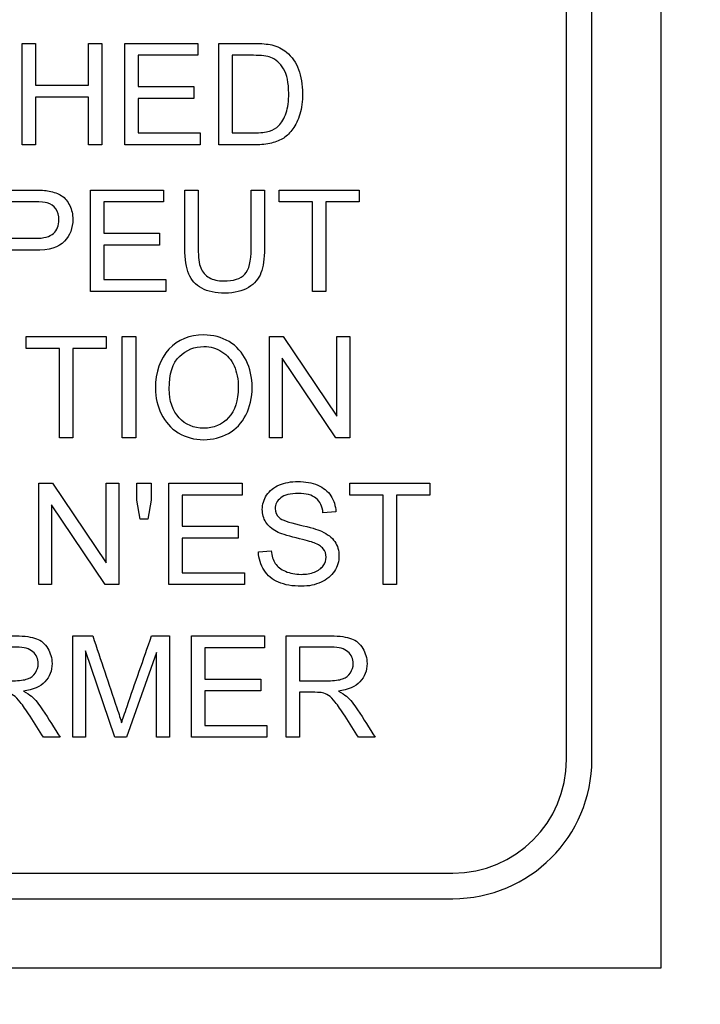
# Model space of a CAD drawing. Header units: inches. Extents: x 1 to 359, y -2 to 239.
# Tile 12 of 57: x 109.989 to 110.603, y 130.066 to 130.954. Entities that reach past the tile are written whole.
import ezdxf
from ezdxf.enums import TextEntityAlignment as Align

# ---------------------------------------------------------------- set-up
doc = ezdxf.new("R2010")
doc.units = ezdxf.units.IN
doc.header["$MEASUREMENT"] = 0
doc.layers.add('Default', color=7, linetype='Continuous')
doc.layers.add('LAB20180', color=7, linetype='Continuous')
doc.styles.add('SEACAD_Times_New_Roman', font='times.ttf')
doc.dimstyles.new('HAMMOND_(STH_-_300x200)', dxfattribs={"dimtxt": 1.5, "dimasz": 1.875, "dimexe": 0.75, "dimexo": 0.75, "dimgap": 0.375, "dimtad": 0, "dimtih": 1, "dimtoh": 1, "dimzin": 0, "dimdsep": 46, "dimtxsty": 'SEACAD_Times_New_Roman', "dimblk1": '_SE_FILLED', "dimblk2": '_SE_FILLED', "dimsah": 1, "dimcen": 0.75, "dimadec": 0, "dimazin": 0, "dimtfac": 0.8, "dimtofl": 0, "dimtmove": 0, "dimatfit": 3, "dimfxl": 0, "dimtolj": 1, "dimtzin": 0, "dimarcsym": 0})

# ---------------------------------------------------------------- blocks, each defined once
blk = doc.blocks.new('DMBLK1119')
at = {"layer": 'Default', "linetype": 'Continuous'}
for points in [[(122.69455, 144.79851), (122.38205, 146.67351), (122.06955, 144.79851)], [(122.69455, 128.57851), (122.06955, 128.57851), (122.38205, 126.70351)]]:
    blk.add_hatch(color=7, dxfattribs=at).paths.add_polyline_path(points)
at = {"layer": 'Default', "color": 7, "linetype": 'Continuous'}
for p, q in [((114.9147, 146.67351), (123.13205, 146.67351)), ((122.38205, 146.67351), (122.38205, 137.96351)), ((122.38205, 135.93851), (122.38205, 126.70351)), ((110.1077, 126.70351), (123.13205, 126.70351))]:
    blk.add_line(p, q, dxfattribs=at)
at = {"layer": 'Default', "color": 7, "linetype": 'Continuous', "style": 'SEACAD_Times_New_Roman'}
blk.add_text('19.97', height=1.5, dxfattribs=at).set_placement((119.82281, 137.43851), align=Align.TOP_LEFT)
blk = doc.blocks.new('_SE_FILLED')
at = {"color": 0}
blk.add_line((0, 0), (-1, 0), dxfattribs=at)
blk.add_solid([(0, 0), (-1, -0.1665), (-1, 0.1665), (0, 0)], dxfattribs=at)

msp = doc.modelspace()

# ---------------------------------------------------------------- linework, layer by layer
at = {"layer": 'LAB20180', "color": 7, "linetype": 'Continuous'}
for p, q in [((110.5677, 130.09901), (110.5677, 133.84901)), ((110.4822, 130.28698), (110.4822, 133.66105)), ((110.5052, 130.28698), (110.5052, 133.66105)), ((109.99155, 130.84156), (109.99155, 130.93304)), ((109.99155, 130.93304), (110.00354, 130.93304)), ((110.00354, 130.93304), (110.00354, 130.89549)), ((110.05126, 130.89549), (110.05126, 130.93304)), ((110.05126, 130.93304), (110.06325, 130.93304)), ((110.06325, 130.93304), (110.06325, 130.84156)), ((110.08389, 130.84156), (110.08389, 130.93304)), ((110.08389, 130.93304), (110.1498, 130.93304)), ((110.1498, 130.93304), (110.1498, 130.92233)), ((110.16867, 130.84156), (110.16867, 130.93304)), ((110.1498, 130.92233), (110.09588, 130.92233)), ((110.09588, 130.92233), (110.09588, 130.89415)), ((110.18072, 130.92233), (110.18072, 130.85234)), ((110.00354, 130.89549), (110.05126, 130.89549)), ((110.09588, 130.89415), (110.14633, 130.89415)), ((110.14633, 130.89415), (110.14633, 130.88344)), ((110.05126, 130.88472), (110.00354, 130.88472)), ((110.00354, 130.88472), (110.00354, 130.84156)), ((110.05126, 130.84156), (110.05126, 130.88472)), ((110.14633, 130.88344), (110.09588, 130.88344)), ((110.09588, 130.88344), (110.09588, 130.85234)), ((110.09588, 130.85234), (110.15193, 130.85234)), ((110.15193, 130.85234), (110.15193, 130.84156)), ((110.00354, 130.84156), (109.99155, 130.84156)), ((110.06325, 130.84156), (110.05126, 130.84156)), ((110.15193, 130.84156), (110.08389, 130.84156)), ((110.05297, 130.70934), (110.05297, 130.80082)), ((110.05297, 130.80082), (110.11888, 130.80082)), ((110.11888, 130.80082), (110.11888, 130.79005)), ((110.13818, 130.80082), (110.15023, 130.80082)), ((110.19788, 130.80082), (110.20987, 130.80082)), ((110.2232, 130.79005), (110.2232, 130.80082)), ((110.2232, 130.80082), (110.29533, 130.80082)), ((110.29533, 130.80082), (110.29533, 130.79005)), ((110.11888, 130.79005), (110.06496, 130.79005)), ((110.06496, 130.79005), (110.06496, 130.76193)), ((110.25327, 130.79005), (110.2232, 130.79005)), ((110.25327, 130.70934), (110.25327, 130.79005)), ((110.29533, 130.79005), (110.26532, 130.79005)), ((110.26532, 130.79005), (110.26532, 130.70934)), ((110.06496, 130.76193), (110.11541, 130.76193)), ((110.11541, 130.76193), (110.11541, 130.75121)), ((110.11541, 130.75121), (110.06496, 130.75121)), ((110.06496, 130.75121), (110.06496, 130.72005)), ((110.06496, 130.72005), (110.12101, 130.72005)), ((110.12101, 130.72005), (110.12101, 130.70934)), ((110.12101, 130.70934), (110.05297, 130.70934)), ((110.26532, 130.70934), (110.25327, 130.70934)), ((109.99499, 130.65782), (109.99499, 130.66859)), ((109.99499, 130.66859), (110.06718, 130.66859)), ((110.06718, 130.66859), (110.06718, 130.65782)), ((110.08172, 130.57712), (110.08172, 130.66859)), ((110.08172, 130.66859), (110.09378, 130.66859)), ((110.09378, 130.66859), (110.09378, 130.57712)), ((110.21441, 130.57712), (110.21441, 130.66859)), ((110.21441, 130.66859), (110.22683, 130.66859)), ((110.22683, 130.66859), (110.27521, 130.59665)), ((110.27521, 130.59665), (110.27521, 130.66859)), ((110.27521, 130.66859), (110.28678, 130.66859)), ((110.28678, 130.66859), (110.28678, 130.57712)), ((110.02506, 130.65782), (109.99499, 130.65782)), ((110.02506, 130.57712), (110.02506, 130.65782)), ((110.06718, 130.65782), (110.03711, 130.65782)), ((110.03711, 130.65782), (110.03711, 130.57712)), ((110.27436, 130.57712), (110.22603, 130.649)), ((110.22603, 130.649), (110.22603, 130.57712)), ((110.03711, 130.57712), (110.02506, 130.57712)), ((110.09378, 130.57712), (110.08172, 130.57712)), ((110.22603, 130.57712), (110.21441, 130.57712)), ((110.28678, 130.57712), (110.27436, 130.57712)), ((110.00634, 130.44489), (110.00634, 130.53637)), ((110.00634, 130.53637), (110.01876, 130.53637)), ((110.01876, 130.53637), (110.06715, 130.46443)), ((110.06715, 130.46443), (110.06715, 130.53637)), ((110.06715, 130.53637), (110.07871, 130.53637)), ((110.07871, 130.53637), (110.07871, 130.44489)), ((110.09484, 130.52103), (110.09484, 130.53637)), ((110.09484, 130.53637), (110.10768, 130.53637)), ((110.10768, 130.53637), (110.10768, 130.52103)), ((110.12381, 130.44489), (110.12381, 130.53637)), ((110.12381, 130.53637), (110.18973, 130.53637)), ((110.18973, 130.53637), (110.18973, 130.5256)), ((110.28699, 130.5256), (110.28699, 130.53637)), ((110.28699, 130.53637), (110.35911, 130.53637)), ((110.35911, 130.53637), (110.35911, 130.5256)), ((110.0977, 130.50393), (110.09484, 130.52103)), ((110.10768, 130.52103), (110.1047, 130.50393)), ((110.18973, 130.5256), (110.1358, 130.5256)), ((110.1358, 130.5256), (110.1358, 130.49748)), ((110.31706, 130.5256), (110.28699, 130.5256)), ((110.31706, 130.44489), (110.31706, 130.5256)), ((110.35911, 130.5256), (110.32905, 130.5256)), ((110.32905, 130.5256), (110.32905, 130.44489)), ((110.0663, 130.44489), (110.01797, 130.51677)), ((110.01797, 130.51677), (110.01797, 130.44489)), ((110.1047, 130.50393), (110.0977, 130.50393)), ((110.27433, 130.51056), (110.2627, 130.50971)), ((110.1358, 130.49748), (110.18626, 130.49748)), ((110.18626, 130.49748), (110.18626, 130.48677)), ((110.18626, 130.48677), (110.1358, 130.48677)), ((110.1358, 130.48677), (110.1358, 130.4556)), ((110.20452, 130.47429), (110.2159, 130.47538)), ((110.1358, 130.4556), (110.19186, 130.4556)), ((110.19186, 130.4556), (110.19186, 130.44489)), ((110.01797, 130.44489), (110.00634, 130.44489)), ((110.07871, 130.44489), (110.0663, 130.44489)), ((110.19186, 130.44489), (110.12381, 130.44489)), ((110.32905, 130.44489), (110.31706, 130.44489)), ((110.03696, 130.30707), (110.03696, 130.39855)), ((110.03696, 130.39855), (110.05504, 130.39855)), ((110.10811, 130.39855), (110.12418, 130.39855)), ((110.12418, 130.39855), (110.12418, 130.30707)), ((110.14414, 130.30707), (110.14414, 130.39855)), ((110.14414, 130.39855), (110.21006, 130.39855)), ((110.21006, 130.39855), (110.21006, 130.38777)), ((110.22935, 130.30707), (110.22935, 130.39855)), ((110.21006, 130.38777), (110.15613, 130.38777)), ((110.15613, 130.38777), (110.15613, 130.35965)), ((110.2414, 130.38844), (110.2414, 130.35813)), ((110.075, 130.30707), (110.04858, 130.38497)), ((110.04858, 130.38497), (110.04858, 130.30707)), ((110.11255, 130.38369), (110.08565, 130.30707)), ((110.11255, 130.30707), (110.11255, 130.38369)), ((110.15613, 130.35965), (110.20659, 130.35965)), ((110.20659, 130.35965), (110.20659, 130.34894)), ((110.20659, 130.34894), (110.15613, 130.34894)), ((110.15613, 130.34894), (110.15613, 130.31778)), ((110.2414, 130.34766), (110.2414, 130.30707)), ((110.15613, 130.31778), (110.21219, 130.31778)), ((110.21219, 130.31778), (110.21219, 130.30707)), ((110.0257, 130.30707), (110.01054, 130.30707)), ((110.04858, 130.30707), (110.03696, 130.30707)), ((110.08565, 130.30707), (110.075, 130.30707)), ((110.12418, 130.30707), (110.11255, 130.30707)), ((110.21219, 130.30707), (110.14414, 130.30707)), ((110.2414, 130.30707), (110.22935, 130.30707)), ((110.30975, 130.30707), (110.2946, 130.30707)), ((108.50566, 130.18451), (110.37973, 130.18451)), ((108.50566, 130.16151), (110.37973, 130.16151)), ((108.3177, 130.09901), (110.5677, 130.09901))]:
    msp.add_line(p, q, dxfattribs=at)
for radius in [0.10247, 0.12547]:
    msp.add_arc((110.37973, 130.28698), radius, 270, 0, dxfattribs=at)
for points, knots in [([(110.16867, 130.93304), (110.17916, 130.93304), (110.18965, 130.93304), (110.20014, 130.93304), (110.20726, 130.93304), (110.21273, 130.93262), (110.21645, 130.9317), (110.22167, 130.93042), (110.22613, 130.9283), (110.22984, 130.92519), (110.23467, 130.92115), (110.2383, 130.91588), (110.24067, 130.90955), (110.24307, 130.90317), (110.24426, 130.89592), (110.24426, 130.88082), (110.24347, 130.87467), (110.24018, 130.86396), (110.23812, 130.85952), (110.23556, 130.85599), (110.23302, 130.85249), (110.23026, 130.84972), (110.22728, 130.84771), (110.22426, 130.84567), (110.22059, 130.84418), (110.21633, 130.84315), (110.21205, 130.84211), (110.2072, 130.84156), (110.20166, 130.84156), (110.19066, 130.84156), (110.17967, 130.84156), (110.16867, 130.84156)], [0, 0, 0, 0, 0.15036, 0.15036, 0.15036, 0.22873, 0.22873, 0.22873, 0.30051, 0.30051, 0.30051, 0.392465, 0.392465, 0.392465, 0.489927, 0.489927, 0.574199, 0.574199, 0.658471, 0.658471, 0.658471, 0.714696, 0.714696, 0.714696, 0.771705, 0.771705, 0.771705, 0.842381, 0.842381, 0.842381, 1, 1, 1, 1]), ([(110.18072, 130.85234), (110.18723, 130.85234), (110.19375, 130.85234), (110.20026, 130.85234), (110.20628, 130.85234), (110.21103, 130.85288), (110.21444, 130.85398), (110.2179, 130.85509), (110.22065, 130.85666), (110.22266, 130.85873), (110.2255, 130.86166), (110.22777, 130.86548), (110.22941, 130.87035), (110.23103, 130.87515), (110.23179, 130.88107), (110.23179, 130.89756), (110.23026, 130.90492), (110.2271, 130.9101), (110.22396, 130.91523), (110.2201, 130.91868), (110.2156, 130.92044), (110.21239, 130.9217), (110.20714, 130.92227), (110.19995, 130.92233), (110.19354, 130.92239), (110.18713, 130.92233), (110.18072, 130.92233)], [0, 0, 0, 0, 0.131505, 0.131505, 0.131505, 0.227953, 0.227953, 0.227953, 0.292471, 0.292471, 0.292471, 0.383731, 0.383731, 0.383731, 0.499097, 0.499097, 0.657978, 0.657978, 0.657978, 0.764008, 0.764008, 0.764008, 0.870543, 0.870543, 0.870543, 1, 1, 1, 1]), ([(109.96727, 130.80082), (109.97877, 130.80082), (109.99028, 130.80082), (110.00178, 130.80082), (110.00787, 130.80082), (110.01249, 130.80051), (110.01566, 130.79991), (110.02014, 130.79904), (110.02393, 130.79771), (110.02698, 130.79565), (110.03005, 130.79356), (110.03245, 130.79059), (110.03428, 130.78682), (110.03614, 130.78297), (110.03708, 130.77885), (110.03708, 130.76655), (110.03459, 130.75992), (110.02966, 130.75456), (110.02467, 130.74914), (110.01572, 130.74647), (110.00275, 130.74647), (109.99494, 130.74647), (109.98713, 130.74647), (109.97932, 130.74647)], [0, 0, 0, 0, 0.216971, 0.216971, 0.216971, 0.304522, 0.304522, 0.304522, 0.381097, 0.381097, 0.381097, 0.453965, 0.453965, 0.453965, 0.533539, 0.533539, 0.671179, 0.671179, 0.671179, 0.852672, 0.852672, 0.852672, 1, 1, 1, 1]), ([(110.20987, 130.80082), (110.20987, 130.78321), (110.20987, 130.7656), (110.20987, 130.74799), (110.20987, 130.7388), (110.2089, 130.73149), (110.20677, 130.72608), (110.20465, 130.72068), (110.20099, 130.71628), (110.19557, 130.71293), (110.19013, 130.70957), (110.18303, 130.70782), (110.16575, 130.70782), (110.15875, 130.70928), (110.15333, 130.71226), (110.14789, 130.71526), (110.14402, 130.71944), (110.14171, 130.72504), (110.13938, 130.73066), (110.13818, 130.73831), (110.13818, 130.74799), (110.13818, 130.7656), (110.13818, 130.78321), (110.13818, 130.80082)], [0, 0, 0, 0, 0.229399, 0.229399, 0.229399, 0.32602, 0.32602, 0.32602, 0.402375, 0.402375, 0.402375, 0.498845, 0.498845, 0.592634, 0.592634, 0.592634, 0.669183, 0.669183, 0.669183, 0.770619, 0.770619, 0.770619, 1, 1, 1, 1]), ([(110.20987, 130.80082), (110.20987, 130.78321), (110.20987, 130.7656), (110.20987, 130.74799), (110.20987, 130.7388), (110.2089, 130.73149), (110.20677, 130.72608), (110.20465, 130.72068), (110.20099, 130.71628), (110.19557, 130.71293), (110.19013, 130.70957), (110.18303, 130.70782), (110.16575, 130.70782), (110.15875, 130.70928), (110.15333, 130.71226), (110.14789, 130.71526), (110.14402, 130.71944), (110.14171, 130.72504), (110.13938, 130.73066), (110.13818, 130.73831), (110.13818, 130.74799), (110.13818, 130.7656), (110.13818, 130.78321), (110.13818, 130.80082)], [0, 0, 0, 0, 0.229399, 0.229399, 0.229399, 0.32602, 0.32602, 0.32602, 0.402375, 0.402375, 0.402375, 0.498845, 0.498845, 0.592634, 0.592634, 0.592634, 0.669183, 0.669183, 0.669183, 0.770619, 0.770619, 0.770619, 1, 1, 1, 1]), ([(110.15023, 130.80082), (110.15023, 130.78323), (110.15023, 130.76564), (110.15023, 130.74805), (110.15023, 130.74014), (110.15096, 130.73429), (110.15388, 130.72675), (110.15644, 130.72389), (110.16003, 130.72182), (110.16359, 130.71976), (110.168, 130.71877), (110.18212, 130.71877), (110.18845, 130.72078), (110.19222, 130.7248), (110.19603, 130.72885), (110.19788, 130.73661), (110.19788, 130.74805), (110.19788, 130.76564), (110.19788, 130.78323), (110.19788, 130.80082)], [0, 0, 0, 0, 0.272425, 0.272425, 0.272425, 0.3487, 0.3487, 0.424974, 0.424974, 0.424974, 0.489634, 0.489634, 0.601458, 0.601458, 0.601458, 0.727547, 0.727547, 0.727547, 1, 1, 1, 1]), ([(110.15023, 130.80082), (110.15023, 130.78323), (110.15023, 130.76564), (110.15023, 130.74805), (110.15023, 130.74014), (110.15096, 130.73429), (110.15388, 130.72675), (110.15644, 130.72389), (110.16003, 130.72182), (110.16359, 130.71976), (110.168, 130.71877), (110.18212, 130.71877), (110.18845, 130.72078), (110.19222, 130.7248), (110.19603, 130.72885), (110.19788, 130.73661), (110.19788, 130.74805), (110.19788, 130.76564), (110.19788, 130.78323), (110.19788, 130.80082)], [0, 0, 0, 0, 0.272425, 0.272425, 0.272425, 0.3487, 0.3487, 0.424974, 0.424974, 0.424974, 0.489634, 0.489634, 0.601458, 0.601458, 0.601458, 0.727547, 0.727547, 0.727547, 1, 1, 1, 1]), ([(109.97932, 130.75724), (109.98721, 130.75724), (109.9951, 130.75724), (110.003, 130.75724), (110.01085, 130.75724), (110.01639, 130.7587), (110.02296, 130.76454), (110.0246, 130.76862), (110.0246, 130.77781), (110.02363, 130.7811), (110.02174, 130.78384), (110.01984, 130.7866), (110.01724, 130.78834), (110.01407, 130.78925), (110.01202, 130.78985), (110.00823, 130.79005), (110.00275, 130.79005), (109.99494, 130.79005), (109.98713, 130.79005), (109.97932, 130.79005)], [0, 0, 0, 0, 0.215563, 0.215563, 0.215563, 0.355571, 0.355571, 0.495578, 0.495578, 0.59581, 0.59581, 0.59581, 0.683087, 0.683087, 0.683087, 0.786632, 0.786632, 0.786632, 1, 1, 1, 1]), ([(110.11161, 130.62161), (110.11161, 130.63676), (110.11569, 130.64863), (110.12378, 130.65721), (110.13191, 130.66582), (110.14241, 130.67005), (110.16365, 130.67005), (110.17126, 130.66805), (110.18477, 130.66001), (110.18988, 130.65435), (110.19347, 130.64717), (110.19705, 130.64001), (110.19877, 130.63183), (110.19877, 130.61339), (110.19688, 130.60511), (110.18945, 130.59051), (110.18416, 130.58497), (110.17734, 130.58125), (110.17045, 130.5775), (110.1631, 130.57559), (110.14661, 130.57559), (110.13894, 130.57766), (110.12543, 130.58594), (110.12031, 130.5916), (110.11684, 130.59884), (110.11341, 130.60601), (110.11161, 130.61357), (110.11161, 130.62161)], [0, 0, 0, 0, 0.133484, 0.133484, 0.133484, 0.256502, 0.256502, 0.33696, 0.33696, 0.417418, 0.417418, 0.417418, 0.501976, 0.501976, 0.588225, 0.588225, 0.674475, 0.674475, 0.674475, 0.751467, 0.751467, 0.834973, 0.834973, 0.91848, 0.91848, 0.91848, 1, 1, 1, 1]), ([(110.12403, 130.62136), (110.12403, 130.61035), (110.12701, 130.6017), (110.13882, 130.58904), (110.14618, 130.58588), (110.1642, 130.58588), (110.17168, 130.58911), (110.17752, 130.5955), (110.18334, 130.60185), (110.18629, 130.61089), (110.18629, 130.63007), (110.18507, 130.63658), (110.18258, 130.64212), (110.18007, 130.64768), (110.17637, 130.65192), (110.17156, 130.65496), (110.16671, 130.65803), (110.16134, 130.65953), (110.15531, 130.65959), (110.14679, 130.65967), (110.13942, 130.6566), (110.13328, 130.65076), (110.1271, 130.64489), (110.12403, 130.63506), (110.12403, 130.62136)], [0, 0, 0, 0, 0.119188, 0.119188, 0.238375, 0.238375, 0.359185, 0.359185, 0.359185, 0.4976, 0.4976, 0.585095, 0.585095, 0.585095, 0.663975, 0.663975, 0.663975, 0.742633, 0.742633, 0.742633, 0.854562, 0.854562, 0.854562, 1, 1, 1, 1]), ([(110.2159, 130.47538), (110.21645, 130.47076), (110.21773, 130.46692), (110.21967, 130.464), (110.22165, 130.46104), (110.22473, 130.45865), (110.233, 130.45499), (110.23769, 130.45408), (110.24749, 130.45408), (110.25151, 130.45475), (110.25857, 130.45755), (110.26124, 130.45944), (110.26295, 130.46187), (110.26462, 130.46427), (110.2655, 130.46686), (110.2655, 130.47252), (110.26465, 130.47502), (110.26124, 130.47928), (110.2585, 130.48104), (110.25467, 130.4825), (110.25222, 130.48344), (110.24682, 130.48494), (110.23848, 130.48695), (110.23008, 130.48897), (110.22424, 130.4909), (110.22089, 130.49267), (110.21651, 130.49498), (110.21328, 130.49778), (110.20902, 130.5046), (110.20799, 130.50837), (110.20799, 130.5172), (110.20927, 130.52152), (110.2145, 130.52955), (110.21833, 130.5326), (110.22333, 130.53473), (110.22829, 130.53685), (110.23392, 130.53783), (110.24682, 130.53783), (110.25278, 130.53673), (110.25796, 130.53454), (110.26308, 130.53237), (110.26709, 130.52919), (110.26983, 130.52493), (110.27255, 130.52068), (110.27409, 130.51592), (110.27433, 130.51056)], [0, 0, 0, 0, 0.049955, 0.049955, 0.049955, 0.102828, 0.102828, 0.155702, 0.155702, 0.202977, 0.202977, 0.250252, 0.250252, 0.250252, 0.287071, 0.287071, 0.323107, 0.323107, 0.359143, 0.359143, 0.359143, 0.428482, 0.428482, 0.428482, 0.505003, 0.505003, 0.505003, 0.558514, 0.558514, 0.612025, 0.612025, 0.669359, 0.669359, 0.726692, 0.726692, 0.726692, 0.796428, 0.796428, 0.873067, 0.873067, 0.873067, 0.937109, 0.937109, 0.937109, 1, 1, 1, 1]), ([(110.2627, 130.50971), (110.2621, 130.51543), (110.26003, 130.51975), (110.25637, 130.52274), (110.25283, 130.52563), (110.24749, 130.52712), (110.23325, 130.52712), (110.22789, 130.52578), (110.22454, 130.52304), (110.22126, 130.52036), (110.21955, 130.51714), (110.21955, 130.51008), (110.22077, 130.5074), (110.22308, 130.50527), (110.22543, 130.50311), (110.23148, 130.50101), (110.24128, 130.49876), (110.25107, 130.49651), (110.25784, 130.49462), (110.26149, 130.49291), (110.26682, 130.49042), (110.27074, 130.48737), (110.27329, 130.48366), (110.27588, 130.47991), (110.27713, 130.47557), (110.27713, 130.46583), (110.27573, 130.4612), (110.27293, 130.45694), (110.27015, 130.45271), (110.26617, 130.44933), (110.26094, 130.44696), (110.25573, 130.4446), (110.24992, 130.44337), (110.23513, 130.44337), (110.22826, 130.44459), (110.22266, 130.44696), (110.21703, 130.44934), (110.21273, 130.45299), (110.20957, 130.45785), (110.20641, 130.46271), (110.2047, 130.46814), (110.20452, 130.47429)], [0, 0, 0, 0, 0.061312, 0.061312, 0.061312, 0.129301, 0.129301, 0.199655, 0.199655, 0.199655, 0.244565, 0.244565, 0.283681, 0.283681, 0.283681, 0.363923, 0.363923, 0.363923, 0.45074, 0.45074, 0.45074, 0.513304, 0.513304, 0.513304, 0.571679, 0.571679, 0.630054, 0.630054, 0.630054, 0.695239, 0.695239, 0.695239, 0.766446, 0.766446, 0.856951, 0.856951, 0.856951, 0.928217, 0.928217, 0.928217, 1, 1, 1, 1]), ([(109.9453, 130.39855), (109.95879, 130.39855), (109.97228, 130.39855), (109.98577, 130.39855), (109.99393, 130.39855), (110.00008, 130.39769), (110.0086, 130.39441), (110.012, 130.39149), (110.0145, 130.38735), (110.01701, 130.38318), (110.01833, 130.37858), (110.01833, 130.36708), (110.0162, 130.3616), (110.0078, 130.35271), (110.00135, 130.34991), (109.99259, 130.3487)], [0, 0, 0, 0, 0.318575, 0.318575, 0.318575, 0.446337, 0.446337, 0.5741, 0.5741, 0.5741, 0.692086, 0.692086, 0.846043, 0.846043, 1, 1, 1, 1]), ([(110.05504, 130.39855), (110.06228, 130.37696), (110.06952, 130.35537), (110.07676, 130.33379), (110.07878, 130.32778), (110.08017, 130.3232), (110.08109, 130.32021)], [0, 0, 0, 0, 0.827448, 0.827448, 0.827448, 1, 1, 1, 1]), ([(110.08109, 130.32021), (110.08218, 130.32356), (110.08382, 130.32843), (110.08602, 130.33488), (110.09324, 130.35615), (110.10074, 130.37732), (110.10811, 130.39855)], [0, 0, 0, 0, 0.186749, 0.186749, 0.186749, 1, 1, 1, 1]), ([(110.22935, 130.39855), (110.24284, 130.39855), (110.25633, 130.39855), (110.26983, 130.39855), (110.27798, 130.39855), (110.28413, 130.39769), (110.29265, 130.39441), (110.29606, 130.39149), (110.29855, 130.38735), (110.30107, 130.38318), (110.30239, 130.37858), (110.30239, 130.36708), (110.30026, 130.3616), (110.29186, 130.35271), (110.28541, 130.34991), (110.27664, 130.3487)], [0, 0, 0, 0, 0.318575, 0.318575, 0.318575, 0.446337, 0.446337, 0.5741, 0.5741, 0.5741, 0.692086, 0.692086, 0.846043, 0.846043, 1, 1, 1, 1]), ([(109.95735, 130.35813), (109.96601, 130.35813), (109.97467, 130.35813), (109.98334, 130.35813), (109.98888, 130.35813), (109.9932, 130.35868), (109.99941, 130.36099), (110.00178, 130.36282), (110.00342, 130.36537), (110.00504, 130.36789), (110.00586, 130.37061), (110.00586, 130.37791), (110.00427, 130.38144), (110.00117, 130.38424), (109.99803, 130.38707), (109.99301, 130.38844), (109.98626, 130.38844), (109.97662, 130.38844), (109.96699, 130.38844), (109.95735, 130.38844)], [0, 0, 0, 0, 0.228458, 0.228458, 0.228458, 0.326582, 0.326582, 0.424707, 0.424707, 0.424707, 0.499017, 0.499017, 0.606691, 0.606691, 0.606691, 0.745818, 0.745818, 0.745818, 1, 1, 1, 1]), ([(110.2414, 130.35813), (110.25007, 130.35813), (110.25873, 130.35813), (110.26739, 130.35813), (110.27293, 130.35813), (110.27725, 130.35868), (110.28346, 130.36099), (110.28583, 130.36282), (110.28748, 130.36537), (110.28909, 130.36789), (110.28991, 130.37061), (110.28991, 130.37791), (110.28833, 130.38144), (110.28522, 130.38424), (110.28209, 130.38707), (110.27707, 130.38844), (110.27031, 130.38844), (110.26068, 130.38844), (110.25104, 130.38844), (110.2414, 130.38844)], [0, 0, 0, 0, 0.228458, 0.228458, 0.228458, 0.326582, 0.326582, 0.424707, 0.424707, 0.424707, 0.499017, 0.499017, 0.606691, 0.606691, 0.606691, 0.745818, 0.745818, 0.745818, 1, 1, 1, 1]), ([(110.01054, 130.30707), (110.00653, 130.31342), (110.00251, 130.31977), (109.99849, 130.32612), (109.99501, 130.33162), (109.99204, 130.33579), (109.98973, 130.33872), (109.98744, 130.34161), (109.98541, 130.34365), (109.98358, 130.3448), (109.9818, 130.34593), (109.97999, 130.34675), (109.9781, 130.34718), (109.97671, 130.34749), (109.97451, 130.3476), (109.97135, 130.34766), (109.96668, 130.34775), (109.96201, 130.34766), (109.95735, 130.34766)], [0, 0, 0, 0, 0.307258, 0.307258, 0.307258, 0.516542, 0.516542, 0.516542, 0.634961, 0.634961, 0.634961, 0.716737, 0.716737, 0.716737, 0.809187, 0.809187, 0.809187, 1, 1, 1, 1]), ([(109.99259, 130.3487), (109.99575, 130.34718), (109.99819, 130.34559), (109.99983, 130.34413), (110.00341, 130.34096), (110.00671, 130.33683), (110.00987, 130.33196), (110.01523, 130.32372), (110.02042, 130.31536), (110.0257, 130.30707)], [0, 0, 0, 0, 0.159282, 0.159282, 0.159282, 0.452857, 0.452857, 0.452857, 1, 1, 1, 1]), ([(110.2946, 130.30707), (110.29058, 130.31342), (110.28656, 130.31977), (110.28255, 130.32612), (110.27906, 130.33162), (110.27609, 130.33579), (110.27378, 130.33872), (110.27149, 130.34161), (110.26946, 130.34365), (110.26763, 130.3448), (110.26585, 130.34593), (110.26404, 130.34675), (110.26216, 130.34718), (110.26076, 130.34749), (110.25857, 130.3476), (110.2554, 130.34766), (110.25074, 130.34775), (110.24607, 130.34766), (110.2414, 130.34766)], [0, 0, 0, 0, 0.307258, 0.307258, 0.307258, 0.516542, 0.516542, 0.516542, 0.634961, 0.634961, 0.634961, 0.716737, 0.716737, 0.716737, 0.809187, 0.809187, 0.809187, 1, 1, 1, 1]), ([(110.27664, 130.3487), (110.27981, 130.34718), (110.28224, 130.34559), (110.28389, 130.34413), (110.28746, 130.34096), (110.29076, 130.33683), (110.29393, 130.33196), (110.29929, 130.32372), (110.30448, 130.31536), (110.30975, 130.30707)], [0, 0, 0, 0, 0.159282, 0.159282, 0.159282, 0.452857, 0.452857, 0.452857, 1, 1, 1, 1])]:
    msp.add_open_spline(points, degree=3, knots=knots, dxfattribs=at)

# ---------------------------------------------------------------- dimensions: what is measured, and where the dimension line sits
at = {"layer": 'Default', "color": 7, "linetype": 'Continuous'}
dim = msp.add_linear_dim(base=(122.38205, 126.70351), p1=(114.1647, 146.67351), p2=(109.3577, 126.70351), angle=90, text='\\A1;<>', dimstyle='HAMMOND_(STH_-_300x200)', dxfattribs=at)
dim.commit()
dim.dimension.update_dxf_attribs({"geometry": 'DMBLK1119', "text_midpoint": (122.38205, 136.68851), "dimtype": 160})

doc.saveas('drawing.dxf')
